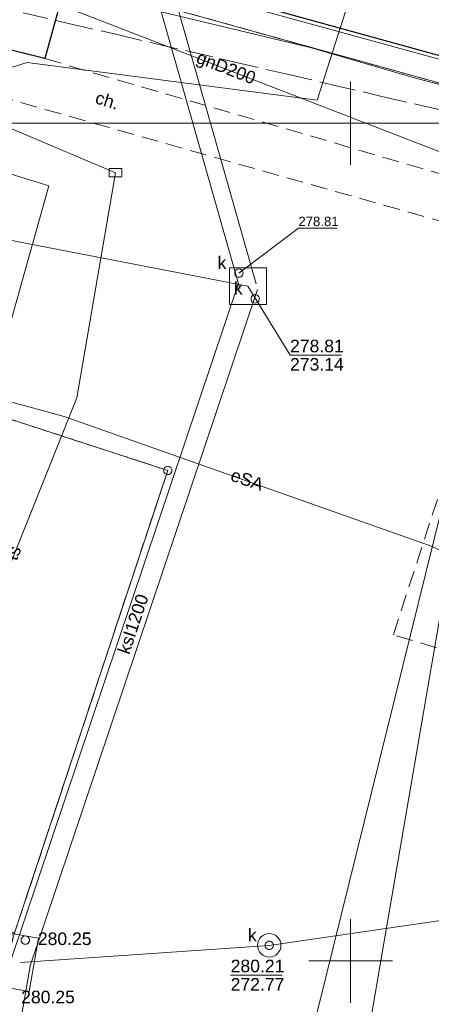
# Model space of a CAD drawing. Extents: x 0 to 6568752, y 0 to 5584302.
# Tile 18 of 58: x 6568330 to 6568355, y 5584197 to 5584256. Entities that reach past the tile are written whole.
import ezdxf
from ezdxf.enums import TextEntityAlignment as Align

# ---------------------------------------------------------------- set-up
doc = ezdxf.new("R2010")
doc.units = 0
for name, pattern in [('PRZER1-1', [1, 0.5, -0.5]), ('PRZER2-1', [1.5, 1, -0.5]), ('PRZER3-1', [2, 1.5, -0.5])]:
    doc.linetypes.add(name, pattern=pattern)
doc.layers.get('0').update_dxf_attribs({"linetype": 'CONTINUOUS'})
for name, color, linetype, lineweight in [('EGDE', 7, 'CONTINUOUS', 18), ('EGPG', 7, 'CONTINUOUS', 18), ('GUPPRZ_O', 7, 'CONTINUOUS', 18), ('OTKC', 7, 'CONTINUOUS', 18), ('OTKC_O', 7, 'CONTINUOUS', 18), ('OTKJ', 7, 'CONTINUOUS', 18), ('OTKK', 7, 'CONTINUOUS', 25), ('ramka sekcji', 7, 'CONTINUOUS', 18), ('SUPK', 7, 'CONTINUOUS', 18), ('SUPW', 7, 'CONTINUOUS', 18), ('SUPW_O', 7, 'CONTINUOUS', 18)]:
    doc.layers.add(name, color=color, linetype=linetype, lineweight=lineweight)
for name, color, linetype, lineweight, true_color in [('EGUG', 7, 'CONTINUOUS', 18, 0x008000), ('SUCP', 7, 'CONTINUOUS', 18, 0xd200d2), ('SUEP', 1, 'CONTINUOUS', 18, 0xff0000), ('SUEP_O', 1, 'CONTINUOUS', 18, 0xff0000), ('SUGP', 7, 'CONTINUOUS', 18, 0xbfbf00), ('SUGP_O', 7, 'CONTINUOUS', 18, 0xbfbf00), ('SUKP', 7, 'CONTINUOUS', 18, 0x803300), ('SUKP_O', 7, 'CONTINUOUS', 18, 0x803300), ('SUTP', 7, 'CONTINUOUS', 18, 0xff9100), ('SUTP_O', 7, 'CONTINUOUS', 18, 0xff9100)]:
    doc.layers.add(name, color=color, linetype=linetype, lineweight=lineweight, true_color=true_color)
doc.styles.add('Arial', font='arial.ttf')

# ---------------------------------------------------------------- blocks, each defined once
blk = doc.blocks.new('D_GUPIKP1_3')
at = {"color": 0}
blk.add_lwpolyline([(0.375, -0.25), (-0.375, -0.25), (-0.375, 0.25), (0.375, 0.25)], close=True, dxfattribs=at)
blk = doc.blocks.new('D_GUPIWZ1_1')
at = {"color": 0}
blk.add_lwpolyline([(0, 0.25), (0.064705, 0.241481), (0.125, 0.216506), (0.176777, 0.176777), (0.216506, 0.125), (0.241481, 0.064705), (0.25, 0), (0.241481, -0.064705), (0.216506, -0.125), (0.176777, -0.176777), (0.125, -0.216506), (0.064705, -0.241481), (0, -0.25), (-0.064705, -0.241481), (-0.125, -0.216506), (-0.176777, -0.176777), (-0.216506, -0.125), (-0.241481, -0.064705), (-0.25, 0), (-0.241481, 0.064705), (-0.216506, 0.125), (-0.176777, 0.176777), (-0.125, 0.216506), (-0.064705, 0.241481)], close=True, dxfattribs=at)
blk = doc.blocks.new('D_GEPPGD1_1')
at = {"color": 0}
blk.add_lwpolyline([(0, 0.25), (0.077254, 0.237764), (0.146946, 0.202254), (0.202254, 0.146946), (0.237764, 0.077254), (0.25, 0), (0.237764, -0.077254), (0.202254, -0.146946), (0.146946, -0.202254), (0.077254, -0.237764), (0, -0.25), (-0.077254, -0.237764), (-0.146946, -0.202254), (-0.202254, -0.146946), (-0.237764, -0.077254), (-0.25, 0), (-0.237764, 0.077254), (-0.202254, 0.146946), (-0.146946, 0.202254), (-0.077254, 0.237764)], close=True, dxfattribs=at)

msp = doc.modelspace()

# ---------------------------------------------------------------- linework, layer by layer
at = {"layer": 'EGDE', "color": 0, "linetype": 'Continuous', "elevation": 10.22}
for points in [[(6568322.05226, 5584262.96423), (6568324.82072, 5584271.63057), (6568327.2348, 5584269.00147), (6568331.69773, 5584267.24884), (6568363.17294, 5584258.49371), (6568361.59535, 5584252.09289), (6568323.21152, 5584262.64552)], [(6568323.21152, 5584262.64552), (6568361.59535, 5584252.09289), (6568361.26341, 5584250.74162), (6568327.03, 5584260.27), (6568321.65, 5584256.49)], [(6568361.26341, 5584250.74162), (6568355.87516, 5584228.80739), (6568343.88997, 5584180.27922), (6568337.0279, 5584152.47866), (6568332.74, 5584135.02), (6568328.2783, 5584135.3346), (6568318.08182, 5584100.1005), (6568315.04175, 5584096.21103), (6568312.96342, 5584095.29418), (6568309.21068, 5584095.48584), (6568302.523, 5584096.81978), (6568303.26305, 5584109.23027), (6568304.89857, 5584108.81131), (6568309.92834, 5584135.22816), (6568320.18066, 5584169.23288), (6568329.95, 5584201.67), (6568339.09, 5584229.28), (6568315.28914, 5584237.02736), (6568321.65, 5584256.49), (6568327.03, 5584260.27)], [(6568361.59535, 5584252.09289), (6568365.64994, 5584250.98505), (6568368.16833, 5584248.79733), (6568369.72416, 5584246.02716), (6568370.27666, 5584242.73402), (6568367.78222, 5584196.52832), (6568365.45974, 5584156.3753), (6568363.32778, 5584133.24604), (6568332.74, 5584135.02), (6568337.0279, 5584152.47866), (6568343.88997, 5584180.27922), (6568355.87516, 5584228.80739), (6568361.26341, 5584250.74162)], [(6568309.15, 5584208.77), (6568310.11, 5584225.76), (6568313.96, 5584237.46), (6568315.28914, 5584237.02736), (6568339.09, 5584229.28), (6568329.95, 5584201.67)]]:
    msp.add_lwpolyline(points, close=True, dxfattribs=at)
at = {"layer": 'EGUG', "color": 0, "linetype": 'PRZER1-1', "lineweight": 18, "elevation": 10.08}
for points in [[(6568365.45974, 5584156.3753), (6568367.78222, 5584196.52832), (6568370.27666, 5584242.73402), (6568369.72416, 5584246.02716), (6568368.16833, 5584248.79733), (6568365.64994, 5584250.98505), (6568361.59535, 5584252.09289), (6568361.26341, 5584250.74162), (6568327.03, 5584260.27), (6568321.65, 5584256.49), (6568315.28914, 5584237.02736), (6568313.96, 5584237.46), (6568310.11, 5584225.76), (6568304.98, 5584210.19), (6568294.18308, 5584175.87843), (6568288.97096, 5584157.39984)], [(6568309.92834, 5584135.22816), (6568320.18066, 5584169.23288), (6568329.95, 5584201.67), (6568339.09, 5584229.28), (6568315.28914, 5584237.02736), (6568321.65, 5584256.49), (6568327.03, 5584260.27), (6568361.26341, 5584250.74162), (6568361.59535, 5584252.09289), (6568365.64994, 5584250.98505), (6568368.16833, 5584248.79733), (6568369.72416, 5584246.02716), (6568370.27666, 5584242.73402), (6568367.78222, 5584196.52832), (6568365.45974, 5584156.3753)]]:
    msp.add_lwpolyline(points, dxfattribs=at)
msp.add_lwpolyline([(6568285.97392, 5584140.08989), (6568288.97096, 5584157.39984), (6568294.18308, 5584175.87843), (6568304.98, 5584210.19), (6568310.11, 5584225.76), (6568313.96, 5584237.46), (6568315.28914, 5584237.02736), (6568339.09, 5584229.28), (6568329.95, 5584201.67), (6568320.18066, 5584169.23288), (6568309.92834, 5584135.22816), (6568304.89857, 5584108.81131), (6568303.26305, 5584109.23027), (6568280.79901, 5584114.07121)], close=True, dxfattribs=at)
at = {"layer": 'GUPPRZ_O', "color": 0, "linetype": 'Continuous', "lineweight": 13, "elevation": 10.8, "flags": 128}
for points in [[(6568343.33793, 5584241.05977), (6568346.8841, 5584243.73298), (6568349.2041, 5584243.73298)], [(6568343.87513, 5584240.27169), (6568346.38609, 5584236.16057), (6568349.46609, 5584236.16057)], [(6568342.84312, 5584199.15271), (6568345.92312, 5584199.15271)]]:
    msp.add_lwpolyline(points, dxfattribs=at)
at = {"layer": 'OTKC', "color": 0, "linetype": 'PRZER2-1', "lineweight": 18, "elevation": 10.18}
for points in [[(6568355.13, 5584218.69), (6568352.55, 5584219.47), (6568360.15, 5584242.81), (6568321, 5584253.87), (6568314.3, 5584234.24), (6568324.08, 5584231.17), (6568323.73, 5584230.06), (6568322.65, 5584230.43), (6568313.86985, 5584233.33925), (6568312.72847, 5584233.71744), (6568309.02863, 5584222.47795), (6568306.2306, 5584213.98567), (6568304.52, 5584208.89), (6568301.74, 5584209.81), (6568300.16, 5584210.29), (6568316.12, 5584258.81)], [(6568317.58, 5584257.76), (6568328.78, 5584254.61), (6568331.76, 5584253.86), (6568364.61, 5584244.29)]]:
    msp.add_lwpolyline(points, dxfattribs=at)
at = {"layer": 'OTKJ', "color": 0, "linetype": 'PRZER3-1', "lineweight": 18, "elevation": 10.18}
msp.add_lwpolyline([(6568423.38, 5584229.9), (6568390.81, 5584238.73), (6568392.17, 5584243.79), (6568384.91, 5584245.63), (6568365.76, 5584251.01), (6568363.5, 5584251.72), (6568361.75, 5584252.26), (6568333.46, 5584260.07), (6568331.76, 5584253.86), (6568328.78, 5584254.61), (6568330.5, 5584260.81), (6568323.56, 5584262.57), (6568319.98, 5584262.39)], dxfattribs=at)
at = {"layer": 'OTKK', "color": 0, "linetype": 'Continuous', "lineweight": 25, "elevation": 10.18}
for points in [[(6568333.46, 5584260.07), (6568331.76, 5584253.86), (6568328.78, 5584254.61), (6568330.5, 5584260.81), (6568323.56, 5584262.57), (6568319.98, 5584262.39)], [(6568361.75, 5584252.26), (6568333.46, 5584260.07)]]:
    msp.add_lwpolyline(points, dxfattribs=at)
at = {"layer": 'ramka sekcji', "color": 0}
for p, q in [((6568350, 5584250), (6568350, 5584252.5)), ((6568400, 5584250), (6568281.97244, 5584250)), ((6568350, 5584250), (6568347.5, 5584250)), ((6568350, 5584250), (6568350, 5584247.5)), ((6568350, 5584250), (6568352.5, 5584250)), ((6568350, 5584200), (6568350, 5584202.5)), ((6568350, 5584200), (6568347.5, 5584200)), ((6568350, 5584200), (6568350, 5584197.5)), ((6568350, 5584200), (6568352.5, 5584200))]:
    msp.add_line(p, q, dxfattribs=at)
at = {"layer": 'SUCP', "color": 0, "linetype": 'Continuous', "lineweight": 18, "elevation": 10.14}
for points in [[(6568363.52786, 5584258.84118), (6568358.72812, 5584235.45896), (6568363.21186, 5584234.19605), (6568362.14107, 5584229.40269), (6568356.91373, 5584229.77556), (6568349.05454, 5584184.02745), (6568353.4808, 5584182.02165), (6568352.51065, 5584178.73978), (6568347.94518, 5584179.45938), (6568328.91705, 5584122.12967), (6568332.47163, 5584121.22431), (6568331.91754, 5584116.99279), (6568327.01957, 5584117.92663), (6568310.11167, 5584042.64789), (6568313.52267, 5584040.92342), (6568312.64533, 5584036.86571), (6568307.74363, 5584037.91157), (6568299.28996, 5584003.59361)], [(6568305.19794, 5584253.54402), (6568313.7477, 5584251.92001), (6568331.99465, 5584246.26913), (6568322.48392, 5584212.37779)]]:
    msp.add_lwpolyline(points, dxfattribs=at)
at = {"layer": 'SUEP', "linetype": 'Continuous', "lineweight": 18, "elevation": 10.14}
for points in [[(6568351.8644, 5584263.47129), (6568348.00344, 5584251.38771), (6568330.70332, 5584253.62497), (6568322.26659, 5584250.99607), (6568318.53028, 5584249.13778), (6568316.56838, 5584247.7224), (6568314.23713, 5584241.60189)], [(6568367.39064, 5584239.30657), (6568365.39148, 5584247.76147), (6568362.54719, 5584250.40502), (6568353.73654, 5584252.73168), (6568347.67324, 5584254.50369), (6568320.65754, 5584260.99611)], [(6568302.29037, 5584244.25047), (6568311.66748, 5584240.00865), (6568312.70318, 5584238.02185), (6568332.90584, 5584232.50172), (6568354.70779, 5584224.79487), (6568360.65021, 5584222.23841), (6568358.3985, 5584209.94845), (6568356.20505, 5584198.56931), (6568357.4175, 5584196.8348), (6568359.01731, 5584196.68651), (6568360.07549, 5584196.59145), (6568365.42398, 5584196.09264), (6568368.12108, 5584195.84263), (6568370.68886, 5584195.70041), (6568375.74013, 5584195.42063), (6568380.5512, 5584195.15415), (6568393.90139, 5584194.4147), (6568394.96418, 5584194.30607), (6568405.39831, 5584193.23957)]]:
    msp.add_lwpolyline(points, dxfattribs=at)
at = {"layer": 'SUGP', "color": 0, "linetype": 'Continuous', "lineweight": 18, "elevation": 10.14}
msp.add_lwpolyline([(6568310.9218, 5584266.40661), (6568311.79, 5584265.93), (6568312.82682, 5584265.48509), (6568320.4382, 5584261.80319), (6568356.46613, 5584247.86126), (6568363.1055, 5584245.2923), (6568423.64071, 5584221.27212), (6568423.77004, 5584211.23905)], dxfattribs=at)
at = {"layer": 'SUGP', "color": 0, "linetype": 'PRZER3-1', "lineweight": 18, "elevation": 10.14}
msp.add_lwpolyline([(6568330.45671, 5584256.59892), (6568333.16763, 5584255.96738), (6568336.06713, 5584255.2919), (6568338.20994, 5584254.7927), (6568340.31513, 5584254.30227), (6568343.01534, 5584253.67322), (6568346.22453, 5584252.92559), (6568348.8036, 5584252.32476), (6568351.87217, 5584251.60989), (6568355.34057, 5584250.80188)], dxfattribs=at)
at = {"layer": 'SUKP', "color": 0, "linetype": 'Continuous', "lineweight": 18, "elevation": 10.14}
for points in [[(6568335.32164, 5584268.59507), (6568343.39626, 5584240.13985)], [(6568336.46129, 5584268.24209), (6568344.35827, 5584240.41284)], [(6568307.52, 5584246.68), (6568312.77823, 5584246.29627), (6568343.87726, 5584240.27634)], [(6568329.74207, 5584200.09329), (6568343.30851, 5584240.46745)], [(6568330.87957, 5584199.71107), (6568344.44601, 5584240.08523)], [(6568393.31453, 5584206.69139), (6568379.52874, 5584205.92645), (6568345.14531, 5584200.93014), (6568330.31082, 5584199.90218)], [(6568330.90196, 5584199.79947), (6568323.85869, 5584159.26259), (6568313.52598, 5584121.95539), (6568313.20669, 5584120.86012), (6568296.85228, 5584069.59355), (6568289.78203, 5584039.36259), (6568279.58801, 5583995.55471), (6568278.22952, 5583994.44528)]]:
    msp.add_lwpolyline(points, dxfattribs=at)
at = {"layer": 'SUPK', "color": 0, "linetype": 'Continuous', "lineweight": 18, "elevation": 10.14}
for points in [[(6568342.77745, 5584241.37469), (6568342.77745, 5584239.17834), (6568344.97719, 5584239.17834), (6568344.97719, 5584241.37401)], [(6568329.24365, 5584198.45376), (6568330.81686, 5584198.1746), (6568331.38123, 5584201.355), (6568329.80323, 5584201.63502)]]:
    msp.add_lwpolyline(points, close=True, dxfattribs=at)
msp.add_lwpolyline([(6568345.14531, 5584200.23014, -1), (6568345.14531, 5584201.63014, -1)], format="xyb", close=True, dxfattribs=at)
at = {"layer": 'SUTP', "color": 0, "linetype": 'Continuous', "lineweight": 18, "elevation": 10.14}
msp.add_lwpolyline([(6568307.17035, 5584259.42828), (6568307.81232, 5584259.00045), (6568335.97449, 5584247.04938), (6568333.6656, 5584233.6106), (6568326.23043, 5584215.04437), (6568324.92988, 5584204.91983), (6568323.39043, 5584199.51658), (6568318.12328, 5584188.40785), (6568315.30627, 5584179.9389), (6568310.54536, 5584166.25451), (6568308.94136, 5584158.25622), (6568307.97868, 5584148.60907), (6568302.86621, 5584119.06592), (6568299.15252, 5584103.43086)], dxfattribs=at)

# ---------------------------------------------------------------- block references
at = {"layer": 'EGPG', "color": 0, "linetype": 'Continuous', "lineweight": 18}
msp.add_blockref('D_GEPPGD1_1', (6568339.09, 5584229.28, 10.24), dxfattribs=at)
at = {"layer": 'SUPK', "color": 0, "linetype": 'Continuous', "lineweight": 18}
msp.add_blockref('D_GUPIKP1_3', (6568335.97449, 5584247.04938, 10.16), dxfattribs=at)
at = {"layer": 'SUPW', "color": 0, "linetype": 'Continuous', "lineweight": 18}
for p in [(6568343.33793, 5584241.05977, 10.18), (6568344.30782, 5584239.52216, 10.18), (6568330.59024, 5584201.24257, 10.18), (6568345.14531, 5584200.93014, 10.18)]:
    msp.add_blockref('D_GUPIWZ1_1', p, dxfattribs=at)

# ---------------------------------------------------------------- texts
at = {"layer": 'GUPPRZ_O', "color": 0, "linetype": 'Continuous', "lineweight": 0, "style": 'Arial'}
for s, height, p in [('278.81', 0.5625, (6568346.8841, 5584243.86236, 10.8)), ('278.81', 0.75, (6568346.38609, 5584236.33307, 10.8)), ('273.14', 0.75, (6568346.38609, 5584235.23807, 10.8)), ('280.25', 0.75, (6568331.34024, 5584200.94909, 10.8)), ('280.21', 0.75, (6568342.84312, 5584199.32521, 10.8)), ('272.77', 0.75, (6568342.84312, 5584198.23021, 10.8)), ('280.25', 0.75, (6568330.34338, 5584197.47321, 10.8))]:
    msp.add_text(s, height=height, dxfattribs=at).set_placement(p)
at = {"layer": 'OTKC_O', "color": 0, "linetype": 'Continuous', "lineweight": 0, "style": 'Arial'}
msp.add_text('ch.', height=0.75, rotation=342.7364288, dxfattribs=at).set_placement((6568335.36791, 5584251.00473, 10.8), align=Align.CENTER)
at = {"layer": 'SUEP_O', "linetype": 'Continuous', "lineweight": 0, "style": 'Arial'}
msp.add_text('eSA', height=0.75, rotation=340.5318213, dxfattribs=at).set_placement((6568343.709, 5584228.3716, 10.8), align=Align.CENTER)
at = {"layer": 'SUGP_O', "color": 0, "linetype": 'Continuous', "lineweight": 0, "style": 'Arial'}
msp.add_text('gnD200', height=0.75, rotation=338.8447851, dxfattribs=at).set_placement((6568342.44398, 5584252.97386, 10.8), align=Align.CENTER)
at = {"layer": 'SUKP_O', "color": 0, "linetype": 'Continuous', "lineweight": 0, "style": 'Arial'}
msp.add_text('ksI1200', height=0.75, rotation=71.4267205, dxfattribs=at).set_placement((6568337.37223, 5584219.99578, 10.8), align=Align.CENTER)
at = {"layer": 'SUPW_O', "color": 0, "linetype": 'Continuous', "lineweight": 0, "style": 'Arial'}
for p in [(6568342.58793, 5584241.30977, 10.8), (6568343.55782, 5584239.77216, 10.8), (6568344.39531, 5584201.18014, 10.8)]:
    msp.add_text('k', height=0.75, dxfattribs=at).set_placement(p, align=Align.RIGHT)
at = {"layer": 'SUTP_O', "color": 0, "linetype": 'Continuous', "lineweight": 0, "style": 'Arial'}
msp.add_text('ts', height=0.75, rotation=68.1755232, dxfattribs=at).set_placement((6568330.22046, 5584224.21838, 10.8), align=Align.CENTER)

doc.saveas('drawing.dxf')
